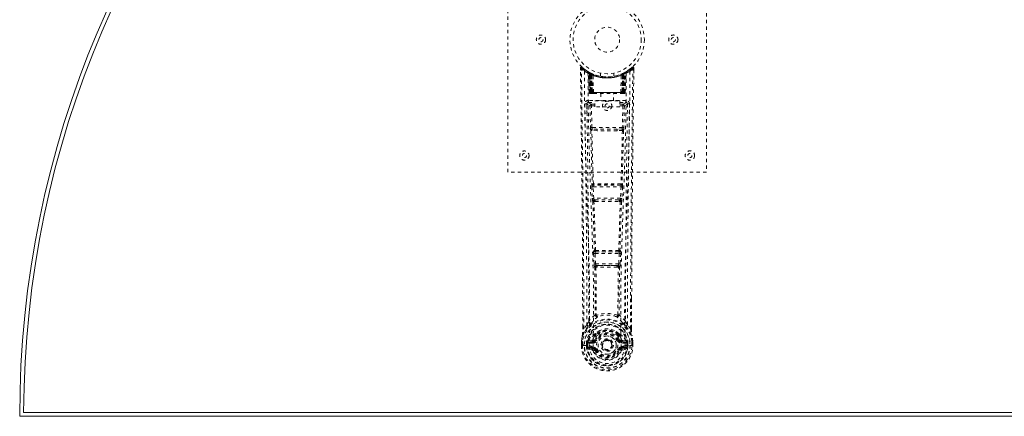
# Model space of a CAD drawing. Header units: inches. Extents: x -63 to 73, y -90 to 53.
# Tile 1 of 4: x 13 to 43, y 23 to 35. Entities that reach past the tile are written whole.
import ezdxf

# ---------------------------------------------------------------- set-up
doc = ezdxf.new("R2010")
doc.units = ezdxf.units.IN
doc.header["$MEASUREMENT"] = 0
doc.linetypes.add('SLD-Dashed', pattern=[0.075, 0.05, -0.025])
doc.linetypes.add('SLD-Solid', pattern=[0])

msp = doc.modelspace()

# ---------------------------------------------------------------- linework, layer by layer
at = {"color": 7, "linetype": 'SLD-Dashed', "lineweight": 0}
for p, q in [((28.096, 30.241), (28.096, 38.241)), ((34.096, 38.241), (34.096, 30.241)), ((30.289, 33.383), (30.29, 33.316)), ((30.319, 33.383), (30.339, 33.405)), ((30.38, 33.37), (30.338, 33.404)), ((31.853, 33.404), (31.812, 33.37)), ((31.902, 33.383), (31.872, 33.383)), ((31.9, 33.319), (31.901, 33.383)), ((31.901, 33.316), (31.902, 33.383)), ((31.902, 33.316), (31.902, 33.383)), ((30.528, 33.268), (30.514, 33.275)), ((30.534, 33.263), (30.52, 33.271)), ((30.543, 33.243), (30.529, 33.251)), ((30.55, 32.645), (30.529, 33.251)), ((30.563, 32.645), (30.543, 33.243)), ((30.581, 33.239), (30.546, 33.257)), ((30.63, 33.197), (30.561, 33.232)), ((30.582, 32.645), (30.561, 33.232)), ((30.562, 33.235), (30.584, 32.642)), ((30.575, 33.242), (30.601, 33.228)), ((30.589, 33.202), (30.601, 33.228)), ((30.589, 33.202), (30.589, 32.645)), ((30.596, 33.199), (30.589, 33.202)), ((30.596, 33.199), (30.609, 33.225)), ((30.596, 32.645), (30.596, 33.199)), ((30.613, 33.223), (30.598, 33.23)), ((30.601, 33.228), (30.609, 33.225)), ((30.602, 33.196), (30.614, 33.222)), ((30.602, 32.645), (30.602, 33.196)), ((30.602, 33.196), (30.609, 33.193)), ((30.609, 33.193), (30.621, 33.219)), ((30.609, 33.193), (30.609, 32.645)), ((30.614, 33.222), (30.613, 33.223)), ((30.621, 33.187), (30.633, 33.214)), ((30.621, 33.187), (30.621, 32.645)), ((30.627, 33.184), (30.621, 33.187)), ((30.627, 33.184), (30.639, 33.211)), ((30.627, 32.645), (30.627, 33.184)), ((30.63, 33.197), (30.631, 33.196)), ((30.649, 32.645), (30.63, 33.197)), ((30.631, 33.196), (30.65, 32.645)), ((30.633, 33.214), (30.639, 33.211)), ((30.68, 32.645), (30.675, 33.167)), ((30.896, 33.231), (30.896, 33.134)), ((31.296, 33.134), (31.296, 33.231)), ((31.512, 32.645), (31.516, 33.167)), ((31.542, 32.645), (31.561, 33.196)), ((31.562, 33.197), (31.543, 32.645)), ((31.553, 33.211), (31.559, 33.214)), ((31.553, 33.211), (31.565, 33.184)), ((31.559, 33.214), (31.571, 33.187)), ((31.561, 33.196), (31.562, 33.197)), ((31.631, 33.232), (31.562, 33.197)), ((31.571, 33.187), (31.565, 33.184)), ((31.565, 33.184), (31.565, 32.645)), ((31.57, 33.219), (31.583, 33.193)), ((31.578, 33.222), (31.571, 33.219)), ((31.571, 32.645), (31.571, 33.187)), ((31.585, 33.226), (31.577, 33.222)), ((31.577, 33.222), (31.59, 33.196)), ((31.579, 33.223), (31.578, 33.222)), ((31.646, 33.257), (31.579, 33.223)), ((31.583, 33.225), (31.59, 33.228)), ((31.583, 33.225), (31.595, 33.199)), ((31.583, 33.193), (31.59, 33.196)), ((31.583, 32.645), (31.583, 33.193)), ((31.59, 33.196), (31.589, 32.645)), ((31.59, 33.228), (31.599, 33.233)), ((31.59, 33.228), (31.603, 33.202)), ((31.603, 33.202), (31.595, 33.199)), ((31.595, 33.199), (31.595, 32.645)), ((31.603, 32.645), (31.603, 33.202)), ((31.608, 32.642), (31.63, 33.235)), ((31.61, 32.645), (31.631, 33.232)), ((31.628, 32.645), (31.649, 33.243)), ((31.642, 32.645), (31.663, 33.251)), ((31.663, 33.251), (31.649, 33.243)), ((31.677, 33.275), (31.664, 33.268)), ((30.55, 32.645), (30.563, 32.645)), ((30.582, 32.645), (30.649, 32.645)), ((30.589, 32.645), (30.596, 32.645)), ((30.59, 32.616), (30.597, 32.616)), ((30.593, 32.616), (30.603, 32.616)), ((31.595, 32.645), (30.596, 32.645)), ((30.609, 32.645), (30.602, 32.645)), ((30.603, 32.616), (30.61, 32.616)), ((30.609, 32.645), (31.583, 32.645)), ((30.612, 32.616), (30.666, 32.616)), ((30.621, 32.645), (30.627, 32.645)), ((30.621, 32.616), (30.628, 32.616)), ((31.565, 32.645), (30.627, 32.645)), ((30.666, 32.616), (30.628, 32.616)), ((30.65, 32.645), (30.649, 32.645)), ((30.679, 32.616), (30.687, 32.616)), ((30.68, 32.645), (31.512, 32.645)), ((30.687, 32.616), (31.504, 32.616)), ((30.901, 32.616), (30.901, 32.394)), ((31.291, 32.394), (31.291, 32.616)), ((31.504, 32.616), (31.512, 32.616)), ((31.526, 32.616), (31.58, 32.616)), ((31.564, 32.616), (31.526, 32.616)), ((31.543, 32.645), (31.542, 32.645)), ((31.543, 32.645), (31.61, 32.645)), ((31.564, 32.616), (31.57, 32.616)), ((31.565, 32.645), (31.571, 32.645)), ((31.582, 32.616), (31.589, 32.616)), ((31.589, 32.645), (31.583, 32.645)), ((31.589, 32.616), (31.598, 32.616)), ((31.595, 32.645), (31.603, 32.645)), ((31.595, 32.616), (31.602, 32.616)), ((31.628, 32.645), (31.642, 32.645)), ((30.485, 32.31), (30.483, 32.301)), ((30.484, 32.299), (30.487, 32.012)), ((30.528, 32.408), (30.528, 32.347)), ((31.664, 32.408), (30.528, 32.408)), ((30.528, 32.347), (30.726, 32.347)), ((30.577, 32.244), (30.593, 31.583)), ((30.622, 32.29), (30.622, 32.245)), ((30.726, 32.29), (30.622, 32.29)), ((30.637, 31.584), (30.622, 32.245)), ((30.726, 32.245), (30.622, 32.245)), ((30.726, 32.214), (30.726, 32.394)), ((30.726, 32.394), (31.476, 32.394)), ((31.476, 32.214), (30.726, 32.214)), ((31.476, 32.394), (31.476, 32.214)), ((31.476, 32.347), (31.664, 32.347)), ((31.57, 32.29), (31.476, 32.29)), ((31.57, 32.245), (31.476, 32.245)), ((31.57, 32.245), (31.554, 31.584)), ((31.57, 32.29), (31.57, 32.245)), ((31.615, 32.244), (31.599, 31.583)), ((31.664, 32.347), (31.664, 32.408)), ((31.705, 32.012), (31.708, 32.299)), ((31.709, 32.301), (31.707, 32.31)), ((31.554, 31.584), (30.637, 31.584)), ((30.798, 31.541), (30.645, 31.543)), ((31.394, 31.541), (30.798, 31.541)), ((31.546, 31.543), (31.394, 31.541)), ((30.791, 31.492), (30.634, 31.499)), ((31.557, 31.499), (31.401, 31.492)), ((34.096, 30.241), (28.096, 30.241)), ((30.631, 29.799), (30.648, 29.446)), ((30.645, 29.892), (30.637, 29.889)), ((30.675, 29.801), (31.516, 29.801)), ((30.692, 29.449), (30.675, 29.801)), ((30.682, 29.846), (30.69, 29.85)), ((31.51, 29.846), (30.682, 29.846)), ((31.516, 29.801), (31.499, 29.449)), ((31.502, 29.85), (31.51, 29.846)), ((31.561, 29.799), (31.544, 29.446)), ((31.555, 29.889), (31.547, 29.892)), ((31.499, 29.449), (30.692, 29.449)), ((30.698, 29.353), (30.73, 29.352)), ((30.739, 29.404), (30.707, 29.404)), ((30.739, 29.404), (31.453, 29.404)), ((31.453, 29.404), (31.484, 29.404)), ((31.462, 29.352), (31.494, 29.353)), ((30.686, 27.781), (30.702, 27.464)), ((30.709, 27.876), (30.695, 27.871)), ((30.73, 27.784), (31.462, 27.784)), ((30.746, 27.466), (30.73, 27.784)), ((30.739, 27.829), (30.753, 27.833)), ((31.453, 27.829), (30.739, 27.829)), ((31.438, 27.833), (31.453, 27.829)), ((31.462, 27.784), (31.445, 27.466)), ((31.483, 27.876), (31.497, 27.871)), ((31.506, 27.781), (31.49, 27.464)), ((31.445, 27.466), (30.746, 27.466)), ((30.804, 27.421), (30.765, 27.422)), ((30.804, 27.421), (31.388, 27.421)), ((31.427, 27.422), (31.388, 27.421)), ((30.757, 27.368), (30.797, 27.368)), ((31.395, 27.368), (31.435, 27.368)), ((31.832, 26.433), (31.832, 25.509)), ((31.833, 25.509), (31.836, 26.433)), ((30.768, 25.928), (30.768, 25.928)), ((31.423, 25.928), (31.423, 25.928)), ((30.484, 25.626), (30.388, 25.511)), ((31.803, 25.511), (31.707, 25.626)), ((30.359, 25.509), (30.358, 25.562)), ((30.36, 25.563), (30.36, 25.509)), ((30.728, 25.324), (30.727, 25.305)), ((30.735, 25.352), (30.747, 25.37)), ((30.751, 25.318), (30.751, 25.3)), ((31.441, 25.3), (31.44, 25.318)), ((31.445, 25.37), (31.457, 25.353)), ((31.464, 25.324), (31.464, 25.305)), ((30.316, 25.128), (30.316, 25.124)), ((30.316, 25.008), (30.316, 25.124)), ((30.316, 25.008), (30.32, 25.008)), ((30.317, 25.124), (30.317, 25.007)), ((30.32, 25.008), (30.373, 25.008)), ((30.346, 25.124), (30.346, 25.01)), ((30.373, 25.008), (30.396, 25.009)), ((30.396, 25.009), (30.555, 25.008)), ((30.497, 25.08), (30.467, 25.082)), ((30.467, 25.082), (30.467, 25.082)), ((30.467, 25.01), (30.467, 25.082)), ((30.467, 25.01), (30.467, 25.01)), ((30.497, 25.081), (30.503, 25.099)), ((30.497, 25.08), (30.497, 25.011)), ((30.502, 25.011), (30.497, 25.011)), ((30.503, 25.099), (30.502, 25.089)), ((30.502, 25.089), (30.502, 25.011)), ((30.513, 25.131), (30.509, 25.126)), ((30.513, 25.131), (30.523, 25.142)), ((30.638, 25.163), (30.523, 25.142)), ((30.523, 25.142), (30.523, 25.142)), ((30.523, 25.142), (30.523, 25.142)), ((30.537, 25.108), (30.667, 25.133)), ((30.537, 25.108), (30.537, 25.079)), ((30.667, 25.108), (30.537, 25.108)), ((30.667, 25.079), (30.537, 25.079)), ((30.667, 25.133), (30.667, 25.108)), ((30.667, 25.079), (30.667, 25.108)), ((30.722, 25.174), (30.749, 25.163)), ((30.939, 25.017), (30.94, 25.033)), ((30.94, 25.009), (30.939, 25.017)), ((31.443, 25.163), (31.47, 25.174)), ((31.525, 25.133), (31.655, 25.108)), ((31.525, 25.133), (31.525, 25.108)), ((31.655, 25.108), (31.525, 25.108)), ((31.525, 25.079), (31.525, 25.108)), ((31.655, 25.079), (31.525, 25.079)), ((31.668, 25.142), (31.554, 25.163)), ((31.637, 25.008), (31.795, 25.009)), ((31.655, 25.079), (31.655, 25.108)), ((31.668, 25.142), (31.679, 25.131)), ((31.679, 25.131), (31.679, 25.131)), ((31.679, 25.131), (31.679, 25.131)), ((31.683, 25.126), (31.679, 25.131)), ((31.689, 25.099), (31.689, 25.089)), ((31.694, 25.081), (31.689, 25.099)), ((31.689, 25.089), (31.689, 25.011)), ((31.689, 25.011), (31.695, 25.011)), ((31.724, 25.082), (31.695, 25.08)), ((31.695, 25.011), (31.695, 25.08)), ((31.724, 25.082), (31.724, 25.081)), ((31.724, 25.081), (31.724, 25.011)), ((31.795, 25.009), (31.818, 25.008)), ((31.818, 25.008), (31.871, 25.008)), ((31.846, 25.01), (31.846, 25.124)), ((31.871, 25.008), (31.875, 25.008)), ((31.874, 25.007), (31.874, 25.124)), ((31.875, 25.124), (31.875, 25.128)), ((31.875, 25.008), (31.875, 25.124)), ((30.52, 24.89), (30.639, 24.867)), ((30.551, 24.956), (30.551, 24.926)), ((30.551, 24.956), (30.667, 24.956)), ((30.667, 24.906), (30.551, 24.926)), ((30.551, 24.926), (30.667, 24.926)), ((30.667, 24.956), (30.667, 24.926)), ((30.667, 24.906), (30.667, 24.926)), ((30.672, 24.971), (30.672, 24.973)), ((30.727, 24.863), (30.723, 24.87)), ((30.749, 24.872), (30.727, 24.863)), ((31.465, 24.863), (31.443, 24.872)), ((31.465, 24.863), (31.519, 24.84)), ((31.519, 24.973), (31.519, 24.971)), ((31.525, 24.956), (31.525, 24.926)), ((31.525, 24.956), (31.641, 24.956)), ((31.641, 24.926), (31.525, 24.906)), ((31.525, 24.906), (31.525, 24.926)), ((31.525, 24.926), (31.641, 24.926)), ((31.553, 24.867), (31.671, 24.89)), ((31.641, 24.926), (31.641, 24.956))]:
    msp.add_line(p, q, dxfattribs=at)
at = {"color": 7, "linetype": 'SLD-Solid', "lineweight": 15}
for p, q in [((13.464, 22.985), (72.728, 22.985)), ((13.464, 22.985), (72.728, 22.985)), ((13.346, 22.866), (72.846, 22.866))]:
    msp.add_line(p, q, dxfattribs=at)
at = {"color": 7, "linetype": 'SLD-Dashed', "lineweight": 0, "flags": 128}
for points in [[(30.358, 25.562), (30.35, 28.132), (30.323, 30.757), (30.289, 33.383)], [(30.289, 33.383), (30.29, 33.382), (30.292, 33.383), (30.298, 33.383), (30.308, 33.383), (30.313, 33.383), (30.319, 33.383)], [(30.338, 33.403), (30.331, 33.407), (30.323, 33.409), (30.314, 33.41), (30.306, 33.408), (30.3, 33.405), (30.294, 33.399), (30.291, 33.393), (30.29, 33.385)], [(30.388, 25.511), (30.387, 26.974), (30.378, 28.448), (30.363, 29.895), (30.36, 30.143), (30.357, 30.401), (30.355, 30.616), (30.352, 30.845), (30.349, 31.095), (30.345, 31.366), (30.342, 31.584), (30.339, 31.847), (30.335, 32.171), (30.332, 32.381), (30.329, 32.639), (30.325, 32.902), (30.322, 33.149), (30.319, 33.383)], [(31.803, 25.511), (31.805, 26.976), (31.814, 28.448), (31.828, 29.895), (31.831, 30.116), (31.834, 30.346), (31.836, 30.549), (31.839, 30.748), (31.841, 30.964), (31.843, 31.113), (31.845, 31.27), (31.847, 31.427), (31.849, 31.544), (31.851, 31.684), (31.853, 31.847), (31.857, 32.179), (31.86, 32.383), (31.863, 32.638), (31.866, 32.899), (31.869, 33.148), (31.872, 33.383)], [(31.852, 33.405), (31.82, 33.377), (31.812, 33.371)], [(31.899, 33.382), (31.898, 33.39), (31.894, 33.398), (31.889, 33.404), (31.883, 33.409), (31.876, 33.412), (31.868, 33.413), (31.861, 33.411), (31.854, 33.407)], [(30.408, 33.289), (30.416, 32.242), (30.435, 31.197), (30.464, 30.155), (30.499, 29.117), (30.534, 28.083), (30.559, 27.053), (30.567, 26.028), (30.555, 25.008)], [(30.517, 33.234), (30.526, 32.189), (30.547, 31.146), (30.579, 30.106), (30.617, 29.07), (30.653, 28.039), (30.679, 27.012), (30.687, 25.991), (30.672, 24.974)], [(30.523, 33.268), (30.529, 33.257), (30.534, 33.243)], [(30.56, 33.24), (30.561, 33.234), (30.561, 33.232)], [(31.675, 33.234), (31.666, 32.189), (31.645, 31.146), (31.613, 30.107), (31.575, 29.071), (31.539, 28.04), (31.513, 27.013), (31.505, 25.991), (31.519, 24.974)], [(31.784, 33.289), (31.776, 32.242), (31.757, 31.197), (31.727, 30.155), (31.692, 29.117), (31.658, 28.083), (31.633, 27.053), (31.624, 26.029), (31.637, 25.008)], [(31.836, 26.433), (31.841, 28.132), (31.869, 30.757), (31.902, 33.316)], [(30.589, 32.645), (30.574, 32.645), (30.561, 32.645), (30.553, 32.645), (30.55, 32.645)], [(30.563, 32.645), (30.567, 32.645), (30.575, 32.645), (30.588, 32.645), (30.602, 32.645)], [(30.581, 32.646), (30.583, 32.639), (30.583, 32.637)], [(30.621, 32.645), (30.613, 32.645), (30.605, 32.645), (30.598, 32.645), (30.592, 32.645), (30.587, 32.645), (30.584, 32.645), (30.582, 32.645), (30.582, 32.645)], [(30.611, 32.617), (30.611, 32.617), (30.613, 32.617)], [(30.65, 32.645), (30.653, 32.645), (30.659, 32.645), (30.669, 32.645), (30.68, 32.645)], [(31.512, 32.645), (31.523, 32.645), (31.532, 32.645), (31.539, 32.645), (31.542, 32.645)], [(31.61, 32.645), (31.61, 32.645), (31.608, 32.645), (31.604, 32.645), (31.6, 32.645), (31.594, 32.645), (31.586, 32.645), (31.579, 32.645), (31.571, 32.645)], [(31.589, 32.645), (31.604, 32.645), (31.616, 32.645), (31.625, 32.645), (31.628, 32.645)], [(31.642, 32.645), (31.639, 32.645), (31.63, 32.645), (31.618, 32.645), (31.603, 32.645)], [(30.423, 32.301), (30.425, 32.165), (30.427, 31.993), (30.43, 31.784), (30.433, 31.539), (30.436, 31.29), (30.439, 31.071), (30.441, 30.917), (30.443, 30.779), (30.445, 30.658), (30.447, 30.502), (30.449, 30.34), (30.451, 30.183), (30.461, 29.37), (30.469, 28.552), (30.477, 27.579), (30.483, 26.589), (30.484, 25.626)], [(30.483, 32.301), (30.508, 32.273), (30.577, 32.244)], [(30.622, 32.29), (30.552, 32.318), (30.528, 32.347)], [(30.622, 32.245), (30.606, 32.245), (30.592, 32.244), (30.582, 32.244), (30.577, 32.244)], [(31.664, 32.347), (31.639, 32.318), (31.57, 32.29)], [(31.615, 32.244), (31.61, 32.244), (31.6, 32.244), (31.586, 32.245), (31.57, 32.245)], [(31.615, 32.244), (31.684, 32.273), (31.709, 32.301)], [(31.707, 25.626), (31.708, 26.146), (31.709, 26.679), (31.712, 27.225), (31.715, 27.739), (31.72, 28.269), (31.725, 28.821), (31.73, 29.31), (31.733, 29.568), (31.737, 29.84), (31.74, 30.129), (31.744, 30.433), (31.748, 30.708), (31.751, 30.949), (31.753, 31.14), (31.756, 31.355), (31.759, 31.596), (31.762, 31.821), (31.765, 32.014), (31.767, 32.174), (31.769, 32.301)], [(30.637, 31.584), (30.622, 31.584), (30.608, 31.583), (30.597, 31.583), (30.593, 31.583)], [(31.394, 31.541), (31.096, 31.541), (30.798, 31.541)], [(31.599, 31.583), (31.594, 31.583), (31.584, 31.583), (31.57, 31.584), (31.554, 31.584)], [(30.601, 31.501), (30.621, 30.696), (30.645, 29.892)], [(30.679, 29.889), (30.655, 30.693), (30.635, 31.499)], [(31.401, 31.492), (31.096, 31.492), (30.791, 31.492)], [(31.557, 31.499), (31.537, 30.693), (31.512, 29.889)], [(31.59, 31.501), (31.571, 30.696), (31.547, 29.892)], [(30.675, 29.801), (30.66, 29.801), (30.646, 29.8), (30.635, 29.799), (30.631, 29.799)], [(31.561, 29.799), (31.556, 29.799), (31.546, 29.8), (31.532, 29.801), (31.516, 29.801)], [(30.692, 29.449), (30.677, 29.448), (30.663, 29.447), (30.652, 29.447), (30.648, 29.446)], [(30.648, 29.446), (30.65, 29.415), (30.65, 29.412)], [(30.663, 29.357), (30.687, 28.615), (30.709, 27.876)], [(30.745, 27.87), (30.723, 28.61), (30.698, 29.353)], [(31.494, 29.353), (31.469, 28.61), (31.447, 27.87)], [(31.529, 29.357), (31.504, 28.615), (31.483, 27.876)], [(31.544, 29.446), (31.539, 29.447), (31.529, 29.447), (31.515, 29.448), (31.499, 29.449)], [(31.544, 29.446), (31.542, 29.415), (31.541, 29.412)], [(30.73, 27.784), (30.715, 27.783), (30.701, 27.782), (30.691, 27.782), (30.686, 27.781)], [(30.73, 27.784), (30.729, 27.792), (30.729, 27.801), (30.73, 27.808), (30.731, 27.815), (30.734, 27.825), (30.739, 27.829)], [(31.453, 27.829), (31.457, 27.825), (31.461, 27.815), (31.462, 27.808), (31.462, 27.801), (31.462, 27.792), (31.462, 27.784)], [(31.506, 27.781), (31.501, 27.782), (31.491, 27.782), (31.477, 27.783), (31.462, 27.784)], [(30.746, 27.466), (30.731, 27.466), (30.717, 27.465), (30.707, 27.464), (30.702, 27.464)], [(30.721, 27.375), (30.731, 26.654), (30.733, 25.936)], [(31.388, 27.421), (31.096, 27.42), (30.804, 27.421)], [(31.427, 27.422), (31.428, 27.422), (31.43, 27.423), (31.433, 27.426), (31.438, 27.436), (31.443, 27.45), (31.445, 27.466)], [(31.49, 27.464), (31.485, 27.464), (31.474, 27.465), (31.46, 27.466), (31.445, 27.466)], [(31.471, 27.375), (31.46, 26.654), (31.459, 25.936)], [(30.757, 27.368), (30.767, 26.647), (30.768, 25.928)], [(31.395, 27.368), (31.096, 27.366), (30.797, 27.368)], [(31.423, 25.928), (31.424, 26.647), (31.435, 27.368)], [(30.73, 25.927), (30.63, 25.839), (30.544, 25.739)], [(30.73, 25.927), (30.732, 25.917), (30.737, 25.908), (30.743, 25.902), (30.75, 25.899), (30.759, 25.899), (30.766, 25.902), (30.773, 25.908), (30.778, 25.917)], [(31.413, 25.917), (31.418, 25.908), (31.425, 25.902), (31.433, 25.899), (31.441, 25.899), (31.449, 25.902), (31.455, 25.908), (31.459, 25.917), (31.461, 25.927)], [(31.648, 25.739), (31.562, 25.839), (31.461, 25.927)], [(30.527, 25.587), (30.426, 25.463), (30.347, 25.309)], [(30.637, 25.69), (30.631, 25.684), (30.622, 25.675)], [(31.57, 25.675), (31.561, 25.684), (31.555, 25.69)], [(31.665, 25.587), (31.766, 25.463), (31.845, 25.309)], [(30.347, 25.309), (30.33, 25.229), (30.316, 25.128)], [(30.316, 25.124), (30.329, 25.221), (30.345, 25.298)], [(30.347, 25.309), (30.345, 25.303), (30.345, 25.298)], [(30.388, 25.511), (30.382, 25.511), (30.376, 25.51), (30.37, 25.51), (30.365, 25.51), (30.362, 25.51), (30.359, 25.509), (30.358, 25.509), (30.359, 25.509)], [(30.727, 25.305), (30.695, 25.253), (30.665, 25.185)], [(30.878, 25.457), (30.821, 25.428), (30.747, 25.37)], [(31.445, 25.37), (31.371, 25.428), (31.313, 25.457)], [(31.464, 25.305), (31.497, 25.253), (31.527, 25.185)], [(31.833, 25.509), (31.833, 25.509), (31.833, 25.509), (31.83, 25.51), (31.826, 25.51), (31.821, 25.51), (31.815, 25.51), (31.809, 25.511), (31.803, 25.511)], [(31.847, 25.298), (31.847, 25.303), (31.845, 25.309)], [(31.875, 25.128), (31.864, 25.218), (31.845, 25.309)], [(31.875, 25.124), (31.863, 25.221), (31.847, 25.298)], [(30.316, 25.128), (30.317, 25.128), (30.319, 25.128), (30.322, 25.128), (30.326, 25.127), (30.33, 25.126), (30.335, 25.126), (30.34, 25.125), (30.346, 25.124)], [(30.316, 25.124), (30.316, 25.124), (30.317, 25.124), (30.319, 25.124), (30.323, 25.124), (30.328, 25.124), (30.333, 25.124), (30.339, 25.124), (30.346, 25.124)], [(30.346, 25.01), (30.339, 25.01), (30.333, 25.009), (30.328, 25.009), (30.323, 25.009), (30.319, 25.009), (30.317, 25.008), (30.316, 25.008), (30.316, 25.008)], [(30.497, 25.011), (30.494, 25.011), (30.487, 25.011), (30.478, 25.01), (30.467, 25.01)], [(30.497, 25.08), (30.497, 25.08), (30.497, 25.081)], [(30.537, 25.079), (30.519, 25.081), (30.502, 25.089)], [(30.665, 25.185), (30.652, 25.168), (30.638, 25.163)], [(30.779, 25.287), (30.75, 25.238), (30.722, 25.174)], [(30.777, 25.151), (30.772, 25.154), (30.766, 25.156), (30.762, 25.158), (30.758, 25.159), (30.754, 25.161), (30.752, 25.162), (30.75, 25.163), (30.749, 25.163)], [(31.47, 25.174), (31.442, 25.238), (31.412, 25.287)], [(31.415, 25.151), (31.42, 25.154), (31.425, 25.156), (31.43, 25.158), (31.434, 25.159), (31.438, 25.161), (31.44, 25.162), (31.442, 25.163), (31.443, 25.163)], [(31.527, 25.185), (31.54, 25.168), (31.554, 25.163)], [(31.689, 25.089), (31.673, 25.081), (31.655, 25.079)], [(31.694, 25.081), (31.695, 25.08), (31.695, 25.08)], [(31.875, 25.128), (31.874, 25.128), (31.872, 25.128), (31.87, 25.128), (31.866, 25.127), (31.862, 25.126), (31.857, 25.126), (31.851, 25.125), (31.846, 25.124)], [(31.846, 25.124), (31.852, 25.124), (31.858, 25.124), (31.864, 25.124), (31.869, 25.124), (31.872, 25.124), (31.875, 25.124), (31.876, 25.124), (31.875, 25.124)], [(31.875, 25.008), (31.876, 25.008), (31.875, 25.008), (31.872, 25.009), (31.869, 25.009), (31.864, 25.009), (31.858, 25.009), (31.852, 25.01), (31.846, 25.01)], [(30.508, 24.939), (30.527, 24.952), (30.551, 24.956)], [(31.519, 24.971), (31.513, 24.894), (31.49, 24.82), (31.451, 24.751), (31.398, 24.691), (31.332, 24.642), (31.258, 24.606), (31.179, 24.585), (31.096, 24.577), (31.013, 24.585), (30.933, 24.606), (30.859, 24.642), (30.794, 24.691), (30.741, 24.751), (30.701, 24.82), (30.678, 24.894), (30.672, 24.971)], [(30.777, 24.884), (30.772, 24.881), (30.766, 24.879), (30.762, 24.877), (30.758, 24.875), (30.754, 24.874), (30.752, 24.873), (30.75, 24.872), (30.749, 24.872)], [(31.415, 24.884), (31.42, 24.881), (31.425, 24.879), (31.43, 24.877), (31.434, 24.875), (31.438, 24.874), (31.44, 24.873), (31.442, 24.872), (31.443, 24.872)], [(31.474, 24.879), (31.469, 24.871), (31.465, 24.863)], [(31.525, 24.906), (31.488, 24.892), (31.474, 24.879)], [(31.641, 24.956), (31.664, 24.952), (31.684, 24.939)]]:
    msp.add_lwpolyline(points, dxfattribs=at)
at = {"color": 7, "linetype": 'SLD-Dashed', "lineweight": 0}
for centre, radius in [((31.096, 34.241), 1.125), ((31.096, 34.241), 1.03), ((31.096, 34.241), 0.376), ((29.096, 34.241), 0.14), ((29.096, 34.241), 0.0625), ((33.096, 34.241), 0.141), ((33.096, 34.241), 0.0625), ((31.096, 32.241), 0.14), ((31.096, 32.241), 0.0625), ((28.596, 30.741), 0.14), ((28.596, 30.741), 0.0625), ((33.596, 30.741), 0.141), ((33.596, 30.741), 0.0625), ((31.096, 25.017), 0.7), ((31.096, 25.017), 0.69), ((31.096, 25.017), 0.623), ((31.096, 25.017), 0.32), ((31.096, 25.017), 0.275), ((31.096, 25.017), 0.188), ((31.096, 25.017), 0.157), ((31.096, 25.017), 0.142), ((31.096, 25.017), 0.14), ((31.096, 25.017), 0.138)]:
    msp.add_circle(centre, radius, dxfattribs=at)
at = {"color": 7, "linetype": 'SLD-Solid', "lineweight": 15}
for radius, start, end in [(29.75, 0, 180), (29.632, 0.2284, 179.7716), (29.632, 0.2284, 179.7716)]:
    msp.add_arc((43.096, 22.866), radius, start, end, dxfattribs=at)
at = {"color": 7, "linetype": 'SLD-Dashed', "lineweight": 0}
for centre, radius, start, end in [((30.319, 33.383), 0.03, 47.8633, 180.7196), ((31.098, 34.287), 1.213, 228.175, 235.3212), ((31.096, 34.242), 1.158, 227.8705, 312.1289), ((31.093, 34.238), 1.123, 227.9075, 235.3632), ((31.1, 34.236), 1.12, 304.6289, 312.0869), ((31.096, 34.283), 1.209, 304.6692, 311.8396), ((31.872, 33.383), 0.03, 359.2792, 132.1369), ((31.802, 33.34), 0.0827, 31.7899, 52.6645), ((30.438, 33.289), 0.03, 55.9345, 179.8281), ((31.083, 34.48), 1.369, 240.4504, 245.5695), ((31.096, 34.241), 1.127, 235.3504, 240.4903), ((30.499, 33.25), 0.03, 1.9851, 58.9531), ((31.094, 34.238), 1.124, 238.9575, 239.843), ((30.479, 33.213), 0.0714, 31.6375, 58.9262), ((30.558, 33.221), 0.0429, 114.1671, 163.0251), ((31.096, 34.273), 1.19, 240.8884, 299.1116), ((30.513, 33.242), 0.0299, 1.9068, 59.7247), ((31.096, 34.242), 1.128, 239.7404, 244.7249), ((31.106, 34.263), 1.153, 239.9608, 244.0337), ((31.077, 33.865), 0.824, 228.2678, 233.6286), ((31.096, 34.241), 1.127, 240.489, 299.511), ((31.075, 33.859), 0.814, 229.1489, 234.4914), ((30.531, 33.231), 0.03, 16.8954, 61.2666), ((30.531, 33.231), 0.0299, 1.8048, 60.7741), ((31.095, 34.24), 1.126, 240.8013, 245.7387), ((31.075, 33.853), 0.806, 230.3864, 235.6806), ((31.096, 34.24), 1.155, 244.3786, 295.6214), ((31.096, 34.24), 1.155, 245.0796, 294.9204), ((30.6, 33.196), 0.0297, 1.4775, 64.5214), ((30.601, 33.195), 0.0297, 1.4752, 64.5716), ((31.096, 34.24), 1.155, 246.0603, 293.9397), ((31.052, 33.793), 0.73, 234.7861, 238.9964), ((30.646, 33.185), 0.0346, 328.983, 15.1429), ((31.096, 34.205), 1.12, 247.9468, 292.0532), ((31.546, 33.185), 0.0345, 164.8497, 211.0194), ((31.141, 33.792), 0.729, 300.9996, 305.2177), ((31.094, 34.246), 1.132, 294.2747, 299.1847), ((31.591, 33.195), 0.0297, 115.4312, 178.5184), ((31.592, 33.196), 0.0297, 115.4765, 178.5245), ((31.116, 33.853), 0.806, 304.3188, 309.6141), ((31.12, 33.854), 0.809, 305.489, 310.8696), ((31.646, 33.1), 0.138, 89.4162, 113.4597), ((31.115, 33.865), 0.824, 306.3712, 311.7313), ((31.66, 33.231), 0.0299, 119.2259, 178.1952), ((31.659, 33.233), 0.0273, 117.6535, 182.2972), ((31.111, 34.215), 1.097, 298.6312, 300.2659), ((31.679, 33.242), 0.0299, 120.2753, 178.0932), ((31.096, 34.241), 1.127, 299.5105, 304.6487), ((31.634, 33.221), 0.0429, 16.9747, 65.8328), ((31.693, 33.25), 0.03, 121.0441, 178.0177), ((31.108, 34.48), 1.369, 294.4304, 299.5498), ((31.754, 33.289), 0.03, 0.168, 124.0695), ((30.58, 32.646), 0.03, 181.9979, 269.9932), ((30.611, 32.689), 0.0742, 215.9483, 253.2623), ((30.593, 32.646), 0.03, 181.9658, 269.9714), ((30.608, 32.784), 0.166, 259.5974, 268.3422), ((30.612, 32.646), 0.03, 181.9306, 269.937), ((31.009, 32.638), 0.413, 179.0129, 183.0348), ((31.192, 32.639), 0.589, 179.4009, 182.028), ((31.036, 32.638), 0.427, 179.0481, 182.9346), ((31.066, 32.638), 0.445, 179.0921, 182.821), ((31.073, 32.638), 0.446, 179.0856, 182.8042), ((30.679, 32.646), 0.0299, 181.7977, 269.8133), ((30.679, 32.646), 0.0299, 181.7977, 269.8133), ((30.715, 32.639), 0.0354, 169.2797, 219.1985), ((31.475, 32.639), 0.0369, 321.8634, 9.6628), ((31.512, 32.646), 0.0299, 270.1868, 358.2045), ((31.513, 32.646), 0.0299, 270.1858, 358.2033), ((31.121, 32.638), 0.444, 357.1776, 0.914), ((31.575, 32.652), 0.0356, 262.0685, 350.2925), ((31.125, 32.638), 0.446, 357.1813, 0.9056), ((31.58, 32.646), 0.03, 270.0643, 358.0681), ((31.157, 32.638), 0.426, 357.0594, 0.9579), ((30.999, 32.639), 0.59, 357.9765, 0.5996), ((31.584, 32.782), 0.163, 271.7046, 280.6264), ((31.181, 32.638), 0.415, 356.9753, 0.977), ((31.598, 32.646), 0.03, 270.0273, 358.0333), ((31.581, 32.689), 0.0742, 286.7383, 324.0528), ((31.612, 32.646), 0.03, 270.0046, 358.0067), ((30.528, 32.303), 0.105, 90.0049, 180.7379), ((30.459, 30.704), 1.598, 89.1327, 91.2845), ((-468.997, 24.421), 499.542, 0.1512, 0.90393), ((30.527, 32.305), 0.0423, 88.038, 173.4318), ((30.622, 32.245), 0.0451, 90.4305, 180.9016), ((31.57, 32.245), 0.0451, 359.0386, 89.5684), ((531.189, 24.421), 499.542, 179.09607, 179.8488), ((31.664, 32.303), 0.105, 359.2621, 89.9957), ((31.665, 32.305), 0.0423, 6.5682, 91.9635), ((31.733, 30.704), 1.597, 88.7154, 90.8678), ((30.994, 31.583), 0.401, 180.0762, 191.8384), ((30.647, 31.498), 0.0456, 91.7545, 175.8265), ((30.744, 31.496), 0.109, 154.2112, 178.3456), ((30.743, 31.583), 0.105, 179.6351, 202.4685), ((30.879, 31.504), 0.0889, 155.606, 187.636), ((31.313, 31.504), 0.0889, 352.3663, 24.3916), ((31.449, 31.583), 0.105, 337.5258, 0.3674), ((31.447, 31.495), 0.111, 1.7837, 25.6595), ((31.545, 31.498), 0.0456, 4.1729, 88.2461), ((31.198, 31.583), 0.401, 348.147, 359.9219), ((30.627, 31.639), 0.141, 259.4645, 273.059), ((31.565, 31.638), 0.139, 266.858, 280.6186), ((30.837, 29.83), 0.209, 163.508, 188.4122), ((30.682, 29.891), 0.0451, 182.9188, 269.4065), ((30.69, 29.895), 0.0451, 182.9883, 269.3794), ((30.672, 29.979), 0.091, 253.0012, 274.8404), ((30.73, 29.817), 0.0564, 148.2429, 195.7329), ((31.096, -6.757), 36.648, 89.3489, 90.651), ((30.734, 29.882), 0.055, 173.16, 216.3322), ((31.096, -2.963), 32.816, 89.2909, 90.7091), ((31.501, 29.895), 0.0451, 270.621, 357.0128), ((31.458, 29.882), 0.0546, 323.5221, 6.9857), ((31.51, 29.891), 0.0451, 270.5935, 357.0812), ((31.462, 29.817), 0.0564, 344.2671, 31.7571), ((31.52, 29.979), 0.0908, 265.1432, 287.0301), ((31.354, 29.83), 0.209, 351.5849, 16.4935), ((30.786, 29.414), 0.136, 180.7187, 204.709), ((30.708, 29.359), 0.0456, 91.2552, 181.8236), ((30.69, 29.436), 0.0837, 251.12, 275.2106), ((30.76, 29.447), 0.068, 178.3644, 218.902), ((30.784, 29.363), 0.0867, 151.6285, 186.5702), ((30.81, 29.365), 0.0814, 151.3074, 188.7564), ((31.096, 62.141), 32.79, 269.3607, 270.6393), ((31.096, 62.758), 33.356, 269.387, 270.613), ((31.381, 29.365), 0.0814, 351.2474, 28.689), ((31.431, 29.447), 0.068, 321.1083, 1.6298), ((31.485, 29.362), 0.0425, 40.4631, 90.401), ((31.408, 29.363), 0.0869, 353.4615, 28.3406), ((31.502, 29.437), 0.0843, 264.8689, 288.7999), ((31.484, 29.359), 0.0448, 357.9382, 42.9018), ((31.405, 29.414), 0.136, 335.3335, 359.2486), ((30.846, 27.81), 0.163, 158.128, 190.2195), ((30.74, 27.874), 0.0451, 183.2297, 269.137), ((30.754, 27.878), 0.0451, 183.3942, 269.1021), ((30.738, 27.945), 0.0751, 247.076, 274.889), ((30.802, 27.864), 0.0578, 174.2259, 212.3423), ((31.096, -9.495), 37.367, 89.4615, 90.5382), ((31.096, -4.756), 32.591, 89.398, 90.6019), ((31.438, 27.878), 0.0451, 270.8976, 356.6076), ((31.39, 27.864), 0.0574, 327.5072, 5.9245), ((31.453, 27.945), 0.0749, 265.0974, 292.9457), ((31.452, 27.874), 0.0451, 270.8614, 356.7734), ((31.345, 27.81), 0.163, 349.7787, 21.874), ((30.883, 27.455), 0.181, 177.2188, 206.4668), ((30.767, 27.376), 0.0457, 91.8536, 181.7289), ((30.751, 27.441), 0.073, 245.7481, 274.5947), ((30.804, 27.464), 0.0575, 177.8236, 227.5869), ((30.86, 27.38), 0.104, 155.9691, 186.1383), ((30.896, 27.381), 0.101, 156.5281, 187.7633), ((31.295, 27.381), 0.101, 352.2348, 23.4737), ((31.425, 27.376), 0.0457, 358.2704, 88.1472), ((31.332, 27.38), 0.104, 353.8619, 24.031), ((31.441, 27.442), 0.0735, 265.5111, 294.1487), ((31.309, 27.455), 0.181, 333.5345, 2.7765), ((30.719, 25.935), 0.0134, 326.101, 3.2815), ((30.791, 25.932), 0.0608, 184.0456, 286.2243), ((30.765, 25.999), 0.0708, 242.7155, 272.717), ((30.781, 25.93), 0.0128, 186.6234, 257.6815), ((31.096, 25.005), 0.966, 70.8189, 109.1818), ((30.85, 25.934), 0.0738, 193.2418, 235.02), ((31.096, 25.08), 0.844, 70.0604, 109.9395), ((31.401, 25.932), 0.0608, 253.7753, 355.9547), ((31.341, 25.934), 0.0738, 304.9803, 346.7572), ((31.411, 25.93), 0.0128, 282.3386, 353.3632), ((31.427, 25.999), 0.0709, 267.284, 297.2799), ((31.472, 25.935), 0.0133, 176.8079, 213.9379), ((31.096, 25.017), 0.787, 8.0937, 171.9063), ((31.096, 25.017), 0.758, 8.0936, 171.9064), ((31.096, 25.017), 0.632, 5.8273, 174.1727), ((25.774, 28.165), 5.351, 331.666, 333.0326), ((30.818, 25.944), 0.461, 223.6657, 230.8229), ((31.096, 25.017), 0.602, 6.0327, 173.9673), ((32.077, 24.008), 2.213, 131.1326, 134.4917), ((30.604, 25.742), 0.0608, 182.5711, 302.0033), ((31.368, 25.178), 0.893, 128.8529, 145.0107), ((30.824, 25.178), 0.893, 34.9893, 51.1472), ((31.587, 25.742), 0.0608, 238.0028, 357.4263), ((30.113, 24.007), 2.214, 45.5095, 48.8662), ((36.43, 28.172), 5.366, 206.9688, 208.3317), ((31.374, 25.944), 0.461, 309.1753, 316.335), ((29.172, 25.479), 1.187, 351.2125, 1.4269), ((26.875, 26.126), 3.567, 346.7472, 350.0571), ((30.96, 24.927), 0.492, 115.7076, 155.4805), ((30.904, 24.92), 0.441, 113.5939, 149.7433), ((30.758, 25.308), 0.0305, 185.7186, 315.4471), ((30.75, 25.346), 0.0459, 241.1325, 271.6957), ((30.772, 25.328), 0.0448, 146.2233, 184.933), ((30.75, 25.364), 0.0459, 241.1878, 271.7117), ((30.786, 25.373), 0.0396, 185.1759, 232.8789), ((31.096, 25.017), 0.376, 22.774, 157.226), ((31.096, 25.006), 0.453, 40.4511, 139.5489), ((30.784, 25.317), 0.033, 131.6195, 178.1164), ((30.778, 25.322), 0.0347, 219.3981, 272.7308), ((31.096, 24.978), 0.494, 47.4884, 132.5116), ((31.096, 25.017), 0.346, 22.7741, 157.2259), ((31.096, 25.024), 0.411, 39.7064, 140.2937), ((31.096, 25.017), 0.275, 90, 270), ((31.096, 25.037), 0.473, 62.6137, 117.3863), ((31.096, 25.017), 0.275, 270, 90), ((31.434, 25.308), 0.0305, 224.5509, 354.2826), ((31.414, 25.322), 0.0347, 267.266, 320.6051), ((31.406, 25.373), 0.0396, 307.1217, 354.8245), ((31.407, 25.317), 0.033, 1.8773, 48.3868), ((31.442, 25.364), 0.046, 268.2952, 298.8053), ((31.442, 25.346), 0.0459, 268.3041, 298.8664), ((31.226, 24.921), 0.499, 24.8897, 63.9927), ((31.419, 25.328), 0.0449, 355.0881, 33.9396), ((31.288, 24.92), 0.441, 30.2265, 66.4274), ((35.319, 26.127), 3.569, 189.9436, 193.252), ((33.02, 25.479), 1.187, 178.5719, 188.7893), ((31.096, 25.017), 0.78, 180, 359.3038), ((31.096, 25.017), 0.78, 180.7166, 359.2834), ((31.096, 25.017), 0.75, 180.5685, 359.4315), ((31.096, 25.017), 0.629, 180.6528, 359.3472), ((31.096, 25.017), 0.599, 180.6527, 359.3473), ((31.096, 25.017), 0.593, 180.6711, 187.6091), ((30.618, 25.086), 0.116, 159.6333, 173.1076), ((30.537, 25.139), 0.0306, 205.4265, 270.9275), ((30.678, 25.206), 0.233, 238.0387, 268.5932), ((31.096, 25.002), 0.541, 179.3501, 0.6499), ((30.668, 25.163), 0.0299, 181.1735, 268.9492), ((30.696, 25.191), 0.031, 190.1781, 328.3483), ((30.662, 25.198), 0.0649, 274.9223, 338.6806), ((30.667, 25.197), 0.089, 270, 337.226), ((30.667, 25.197), 0.119, 269.9995, 337.2265), ((31.096, 25.017), 0.157, 65.2931, 110.0155), ((31.525, 25.197), 0.119, 202.7735, 269.9999), ((31.525, 25.197), 0.089, 202.774, 270), ((31.496, 25.191), 0.031, 211.5708, 349.9023), ((31.53, 25.198), 0.0649, 201.3185, 265.0774), ((31.518, 25.195), 0.221, 270.3102, 302.5185), ((31.524, 25.163), 0.0299, 271.1004, 358.7747), ((31.655, 25.139), 0.0306, 269.0713, 334.5726), ((31.603, 25.093), 0.0864, 4.5747, 22.6844), ((31.096, 25.017), 0.593, 352.3909, 359.3289), ((31.697, 23.948), 1.063, 88.5477, 90.1457), ((31.846, 25.124), 0.03, 0.0028, 5.051), ((30.712, 24.966), 0.206, 187.6614, 201.6576), ((30.55, 24.897), 0.0299, 88.046, 192.109), ((30.668, 24.876), 0.0301, 91.4253, 197.6484), ((30.63, 24.822), 0.0454, 22.4841, 78.6917), ((30.667, 24.837), 0.119, 22.7735, 90.0005), ((30.667, 24.837), 0.089, 22.774, 90), ((30.661, 24.835), 0.0715, 29.6337, 85.2055), ((30.128, 26.213), 1.477, 291.6227, 293.9247), ((31.096, 25.017), 0.459, 202.774, 337.226), ((31.096, 25.017), 0.4, 202.774, 337.226), ((31.096, 25.017), 0.376, 202.774, 337.226), ((31.096, 25.017), 0.346, 202.7741, 337.2259), ((31.525, 24.837), 0.119, 90.0001, 157.2265), ((31.525, 24.837), 0.089, 90, 157.226), ((31.561, 24.822), 0.0453, 101.2422, 157.584), ((31.524, 24.876), 0.0301, 342.348, 88.5782), ((31.642, 24.897), 0.0299, 347.8919, 91.9531), ((31.48, 24.966), 0.206, 338.3424, 352.3386)]:
    msp.add_arc(centre, radius, start, end, dxfattribs=at)

doc.saveas('drawing.dxf')
